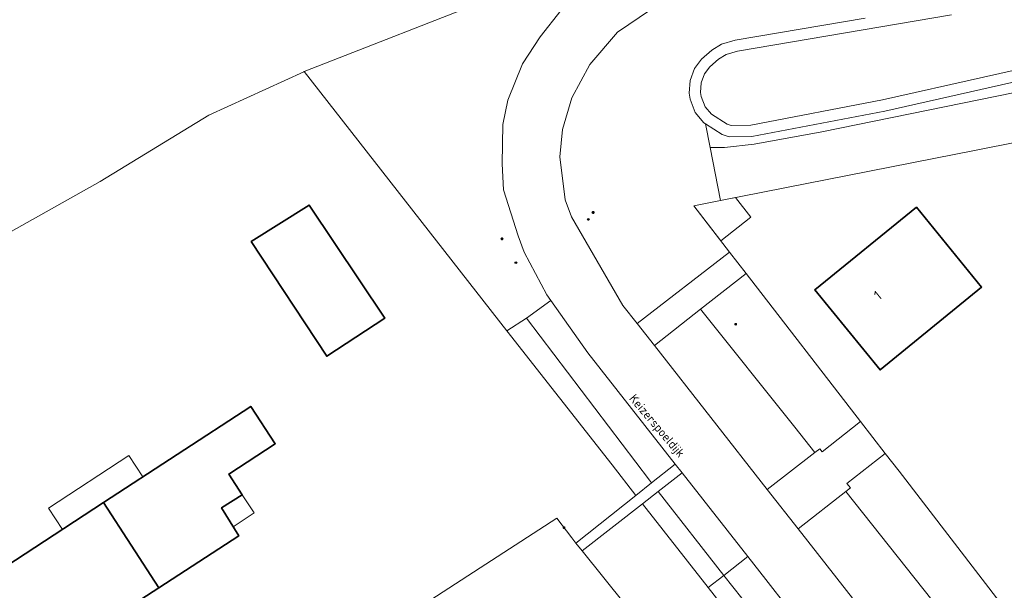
# Model space of a CAD drawing. Extents: x 115983 to 133009, y 544712 to 562000.
# Tile 37 of 46: x 129562 to 129649, y 549581 to 549632. Entities that reach past the tile are written whole.
import ezdxf
from ezdxf.enums import TextEntityAlignment as Align

# ---------------------------------------------------------------- set-up
doc = ezdxf.new("R2010")
doc.units = 0
for name, color, linetype, lineweight in [('BGT ondergrond$0$B-WE-GR-GRAS-GV', 60, 'Continuous', 13), ('BGT ondergrond$0$B-WE-IE-MEUBILAIR-S', 7, 'Continuous', 25), ('BGT ondergrond$0$B-WE-OG-BEBOUWING-GV', 7, 'Continuous', 35), ('BGT ondergrond$0$B-WE-OG-BEBOUWING-T18', 10, 'Continuous', 18), ('BGT ondergrond$0$B-WE-OG-BEBOUWING_LUIFEL-GV', 7, 'Continuous', 18), ('BGT ondergrond$0$B-WE-OG-BEBOUWING_OVERBOUWING-GV', 7, 'Continuous', 18), ('BGT ondergrond$0$B-WE-OG-TERREIN_BEGROEID-GV', 7, 'Continuous', 18), ('BGT ondergrond$0$B-WE-OG-TERREIN_ERF-GV', 7, 'Continuous', 18), ('BGT ondergrond$0$B-WE-OG-TERREIN_OEVER-GV', 7, 'Continuous', 18), ('BGT ondergrond$0$B-WE-OG-TOPOGRAFIE-T18', 10, 'Continuous', 18), ('BGT ondergrond$0$B-WE-OG-WATER_SLOOT-GV', 120, 'Continuous', 18), ('BGT ondergrond$0$B-WE-VH-GESLOTENVERHARDING_ASFALT-GV', 10, 'Continuous', 18), ('BGT ondergrond$0$B-WE-VH-HALFVERHARDING_GRASBETONSTEEN-GV', 130, 'Continuous', 18), ('BGT ondergrond$0$B-WE-VH-OPENVERHARDING_BETONSTRAATSTEEN-GV', 90, 'Continuous', 18), ('BGT ondergrond$0$B-WE-VH-OPENVERHARDING_STRAATBAKSTEEN-GV', 90, 'Continuous', 18), ('BGT ondergrond$0$B-WE-VH-OPENVERHARDING_TEGEL-GV', 90, 'Continuous', 18)]:
    doc.layers.add(name, color=color, linetype=linetype, lineweight=lineweight)
doc.styles.add('BGT ondergrond$0$NLCS-ISO-M100-T18', font='NLCS-ISO.ttf', dxfattribs={"height": 0.18})

# ---------------------------------------------------------------- blocks, each defined once
blk = doc.blocks.new('BGT ondergrond$0$SIE-MEUBILAIR_BORD_VERKEER-SO')
blk.add_lwpolyline([(-0.5625, -0.5625), (0.5625, -0.5625), (0.5625, 0.5625), (-0.5625, 0.5625)], close=True)
blk = doc.blocks.new('BGT ondergrond$0$SIE-MEUBILAIR_PAAL_LICHTMAST-SO')
for points in [[(-0.62, 0), (-1, 0)], [(-0.71, 0.71), (-0.44, 0.44)], [(0, 1), (0, 0.62)], [(0.44, 0.44), (0.71, 0.71)], [(1, 0), (0.62, 0)], [(-0.71, -0.71), (-0.44, -0.44)], [(0, -0.62), (0, -1)], [(0.44, -0.44), (0.71, -0.71)]]:
    blk.add_lwpolyline(points)
blk.add_circle((0, 0), 0.5)
blk = doc.blocks.new('BGT ondergrond$0$SIE-MEUBILAIR_PAAL_VERKEERSBORD-SO')
blk.add_circle((0, 0), 0.75)
blk = doc.blocks.new('BGT ondergrond')
at = {"layer": 'BGT ondergrond$0$B-WE-GR-GRAS-GV', "color": 252, "flags": 128}
blk.add_lwpolyline([(129559.902, 549612.461), (129568.975, 549617.54), (129578.562, 549623.415), (129586.952, 549627.247), (129586.984, 549627.26), (129604.015, 549633.947), (129620.872, 549641.547), (129633.286, 549647.928), (129647.185, 549654.965), (129657.531, 549659.708), (129675.361, 549665.183), (129708.205, 549672.274), (129731.315, 549676.121), (129731.324, 549676.298), (129731.547, 549680.589), (129731.93, 549687.935), (129716.862, 549688.791), (129695.627, 549687.967), (129687.304, 549687.33), (129679.758, 549688.002), (129628.462, 549696.479), (129627.927, 549698.887), (129623.045, 549720.857)], dxfattribs=at)
at = {"layer": 'BGT ondergrond$0$B-WE-OG-BEBOUWING-GV', "color": 252, "flags": 128}
for points in [[(129582.304, 549612.252), (129588.982, 549602.113), (129594.098, 549605.471), (129587.42, 549615.473)], [(129641.023, 549615.29), (129632.059, 549607.972), (129637.82, 549600.916), (129646.784, 549608.234)], [(129569.29, 549589.2), (129574.16, 549581.68), (129581.22, 549586.27), (129579.7, 549588.73), (129581.53, 549589.87), (129580.328, 549591.706), (129584.433, 549594.395), (129582.276, 549597.689)], [(129569.29, 549589.2), (129556.284, 549580.684), (129558.486, 549577.331), (129562.63, 549580.052), (129563.82, 549578.24), (129565.61, 549579.41), (129567.12, 549577.1), (129574.16, 549581.68)]]:
    blk.add_lwpolyline(points, close=True, dxfattribs=at)
at = {"layer": 'BGT ondergrond$0$B-WE-OG-BEBOUWING_LUIFEL-GV', "color": 252, "flags": 128}
for points in [[(129572.745, 549591.458), (129571.505, 549593.353), (129564.412, 549588.709), (129565.651, 549586.817), (129569.29, 549589.2)], [(129582.574, 549588.276), (129581.53, 549589.87), (129579.7, 549588.73), (129580.728, 549587.067)]]:
    blk.add_lwpolyline(points, close=True, dxfattribs=at)
at = {"layer": 'BGT ondergrond$0$B-WE-OG-BEBOUWING_OVERBOUWING-GV', "color": 252, "flags": 128}
blk.add_lwpolyline([(129626.424, 549614.392), (129625.065, 549616.132), (129623.741, 549615.872), (129621.368, 549615.405), (129623.76, 549612.312)], close=True, dxfattribs=at)
at = {"layer": 'BGT ondergrond$0$B-WE-OG-TERREIN_BEGROEID-GV', "color": 252, "flags": 128}
for points in [[(129604.015, 549633.947), (129586.984, 549627.26), (129604.89, 549604.373), (129606.601, 549605.478), (129608.752, 549607.051), (129608.394, 549607.557), (129606.402, 549611.301), (129605.871, 549612.76), (129604.574, 549616.81), (129604.454, 549619.126), (129604.525, 549622.588), (129604.969, 549624.722), (129606.264, 549627.944), (129607.83, 549630.328), (129609.678, 549632.691)], [(129617.55, 549632.722), (129614.653, 549630.753), (129612.198, 549627.88), (129610.608, 549624.946), (129609.776, 549622.141), (129609.548, 549619.721), (129610.029, 549615.925), (129610.598, 549614.44), (129615.124, 549606.61), (129616.375, 549605.014), (129624.543, 549611.299), (129621.368, 549615.405), (129623.741, 549615.872), (129622.82, 549620.554), (129622.409, 549622.641), (129622.27, 549622.728), (129621.497, 549623.637), (129621.06, 549624.809), (129620.974, 549625.362), (129621.055, 549626.478), (129621.434, 549627.527), (129622.046, 549628.367), (129622.956, 549629.155), (129623.83, 549629.692), (129625.016, 549630.035), (129636.514, 549631.989)], [(129653.573, 549573.667), (129639.497, 549591.957), (129638.272, 549593.541), (129634.883, 549590.891), (129635.196, 549590.489), (129634.806, 549590.185), (129653.837, 549566.193)]]:
    blk.add_lwpolyline(points, dxfattribs=at)
for points in [[(129690.549, 549629.383), (129690.245, 549631.346), (129675.675, 549630.858), (129668.214, 549629.939), (129656.104, 549627.788), (129638.247, 549623.774), (129626.501, 549621.526), (129624.501, 549621.495), (129623.891, 549621.71), (129622.409, 549622.641), (129622.82, 549620.554), (129624.102, 549620.554), (129626.719, 549620.839), (129632.665, 549621.933), (129655.928, 549626.691), (129664.206, 549628.403), (129671.96, 549629.402), (129676.432, 549629.307), (129679.715, 549629.307), (129683.282, 549629.355)], [(129690.549, 549629.383), (129683.282, 549629.355), (129679.715, 549629.307), (129676.432, 549629.307), (129671.96, 549629.402), (129664.206, 549628.403), (129655.928, 549626.691), (129632.665, 549621.933), (129626.719, 549620.839), (129624.102, 549620.554), (129622.82, 549620.554), (129623.741, 549615.872), (129646.31, 549620.313), (129673.129, 549625.654), (129691.178, 549625.322)], [(129636.101, 549596.35), (129625.994, 549609.422), (129621.975, 549606.268), (129630.306, 549595.858), (129632.075, 549593.628), (129632.488, 549593.947), (129632.711, 549593.685)], [(129606.601, 549605.478), (129604.89, 549604.373), (129614.163, 549592.519), (129616.264, 549589.834), (129617.641, 549590.929), (129617.454, 549591.168)], [(129616.848, 549589.087), (129622.642, 549581.683), (129624.027, 549582.768), (129618.234, 549590.171)]]:
    blk.add_lwpolyline(points, close=True, dxfattribs=at)
at = {"layer": 'BGT ondergrond$0$B-WE-OG-TERREIN_ERF-GV', "color": 252, "flags": 128}
for points in [[(129589.865, 549575.229), (129601.433, 549582.733), (129609.281, 549587.83), (129610.599, 549586.093), (129610.96, 549585.617), (129616.264, 549589.834), (129614.163, 549592.519), (129604.89, 549604.373), (129586.984, 549627.26), (129586.952, 549627.247), (129578.562, 549623.415), (129568.975, 549617.54), (129559.902, 549612.461)], [(129624.225, 549579.66), (129622.642, 549581.683), (129616.848, 549589.087), (129611.527, 549584.925), (129621.191, 549572.862)]]:
    blk.add_lwpolyline(points, dxfattribs=at)
for points in [[(129639.497, 549591.957), (129653.573, 549573.667), (129657.13, 549576.615), (129660.396, 549579.882), (129663.341, 549583.441), (129665.94, 549587.26), (129668.171, 549591.305), (129668.899, 549592.766), (129669.946, 549594.868), (129671.428, 549598.563), (129672.608, 549602.365), (129673.477, 549606.25), (129687.363, 549606.591), (129696.306, 549614.504), (129691.178, 549625.322), (129673.129, 549625.654), (129646.31, 549620.313), (129623.741, 549615.872), (129621.368, 549615.405), (129624.543, 549611.299), (129625.994, 549609.422), (129636.101, 549596.35), (129638.272, 549593.541)], [(129587.42, 549615.473), (129594.098, 549605.471), (129588.982, 549602.113), (129582.304, 549612.252)], [(129646.784, 549608.234), (129637.82, 549600.916), (129632.059, 549607.972), (129641.023, 549615.29)], [(129562.63, 549580.052), (129558.486, 549577.331), (129556.284, 549580.684), (129569.29, 549589.2), (129582.276, 549597.689), (129584.433, 549594.395), (129580.328, 549591.706), (129581.53, 549589.87), (129579.7, 549588.73), (129581.22, 549586.27), (129574.16, 549581.68), (129567.12, 549577.1), (129565.61, 549579.41), (129563.82, 549578.24)]]:
    blk.add_lwpolyline(points, close=True, dxfattribs=at)
at = {"layer": 'BGT ondergrond$0$B-WE-OG-TERREIN_OEVER-GV', "color": 252, "flags": 128}
for points in [[(129636.514, 549631.989), (129625.016, 549630.035), (129623.83, 549629.692), (129622.956, 549629.155), (129622.046, 549628.367), (129621.434, 549627.527), (129621.055, 549626.478), (129620.974, 549625.362), (129621.06, 549624.809), (129621.497, 549623.637), (129622.27, 549622.728), (129622.409, 549622.641), (129623.891, 549621.71), (129624.501, 549621.495), (129626.501, 549621.526), (129638.247, 549623.774), (129656.104, 549627.788), (129668.214, 549629.939), (129675.675, 549630.858), (129690.245, 549631.346), (129700.751, 549631.698), (129723.915, 549631.058)], [(129675.509, 549631.845), (129668.118, 549630.935), (129668.013, 549630.919), (129655.951, 549628.777), (129655.863, 549628.759), (129638.043, 549624.753), (129626.398, 549622.525), (129624.665, 549622.498), (129624.329, 549622.616), (129622.942, 549623.487), (129622.939, 549623.489), (129622.932, 549623.494), (129622.373, 549624.151), (129622.033, 549625.063), (129621.98, 549625.403), (129622.042, 549626.268), (129622.326, 549627.053), (129622.787, 549627.686), (129623.549, 549628.346), (129624.238, 549628.769), (129625.239, 549629.059), (129644.127, 549632.268)]]:
    blk.add_lwpolyline(points, dxfattribs=at)
at = {"layer": 'BGT ondergrond$0$B-WE-OG-WATER_SLOOT-GV', "color": 252, "flags": 128}
blk.add_lwpolyline([(129644.127, 549632.268), (129625.239, 549629.059), (129624.238, 549628.769), (129623.549, 549628.346), (129622.787, 549627.686), (129622.326, 549627.053), (129622.042, 549626.268), (129621.98, 549625.403), (129622.033, 549625.063), (129622.373, 549624.151), (129622.932, 549623.494), (129622.939, 549623.489), (129622.942, 549623.487), (129624.329, 549622.616), (129624.665, 549622.498), (129626.398, 549622.525), (129638.043, 549624.753), (129655.863, 549628.759), (129655.951, 549628.777), (129668.013, 549630.919), (129668.118, 549630.935), (129675.509, 549631.845)], dxfattribs=at)
at = {"layer": 'BGT ondergrond$0$B-WE-VH-GESLOTENVERHARDING_ASFALT-GV', "color": 252, "flags": 128}
for points in [[(129648.188, 549564.411), (129630.578, 549586.885), (129627.853, 549590.364), (129617.898, 549603.069), (129616.375, 549605.014), (129615.124, 549606.61), (129610.598, 549614.44), (129610.029, 549615.925), (129609.548, 549619.721), (129609.776, 549622.141), (129610.608, 549624.946), (129612.198, 549627.88), (129614.653, 549630.753), (129617.55, 549632.722), (129621.542, 549634.279), (129626.257, 549635.746), (129631.138, 549636.706), (129631.143, 549636.707), (129635.588, 549637.442), (129634.73, 549642.489)], [(129609.678, 549632.691), (129607.83, 549630.328), (129606.264, 549627.944), (129604.969, 549624.722), (129604.525, 549622.588), (129604.454, 549619.126), (129604.574, 549616.81), (129605.871, 549612.76), (129606.402, 549611.301), (129608.394, 549607.557), (129608.752, 549607.051), (129612.025, 549602.427), (129619.732, 549592.592), (129620.339, 549591.818), (129626.136, 549584.421), (129627.723, 549582.396), (129629.693, 549579.882), (129631.308, 549577.821), (129641.08, 549565.352), (129641.446, 549564.852), (129649.16, 549554.317)]]:
    blk.add_lwpolyline(points, dxfattribs=at)
at = {"layer": 'BGT ondergrond$0$B-WE-VH-HALFVERHARDING_GRASBETONSTEEN-GV', "color": 252, "flags": 128}
for points in [[(129606.601, 549605.478), (129617.454, 549591.168), (129617.641, 549590.929), (129619.732, 549592.592), (129612.025, 549602.427), (129608.752, 549607.051)], [(129617.898, 549603.069), (129627.853, 549590.364), (129632.075, 549593.628), (129630.306, 549595.858), (129621.975, 549606.268)], [(129620.339, 549591.818), (129618.234, 549590.171), (129624.027, 549582.768), (129626.136, 549584.421)], [(129630.578, 549586.885), (129648.188, 549564.411), (129651.48, 549559.553), (129657.036, 549550.664), (129660.496, 549541.634), (129660.942, 549539.243), (129666.087, 549542.201), (129662.072, 549553.173), (129653.837, 549566.193), (129634.806, 549590.185)], [(129624.027, 549582.768), (129625.611, 549580.744), (129627.546, 549578.27), (129628.857, 549579.237), (129630.417, 549577.122), (129631.308, 549577.821), (129629.693, 549579.882), (129627.723, 549582.396), (129626.136, 549584.421)]]:
    blk.add_lwpolyline(points, close=True, dxfattribs=at)
at = {"layer": 'BGT ondergrond$0$B-WE-VH-OPENVERHARDING_BETONSTRAATSTEEN-GV', "color": 252, "flags": 128}
blk.add_lwpolyline([(129624.225, 549579.66), (129625.611, 549580.744), (129624.027, 549582.768), (129622.642, 549581.683)], close=True, dxfattribs=at)
at = {"layer": 'BGT ondergrond$0$B-WE-VH-OPENVERHARDING_STRAATBAKSTEEN-GV', "color": 252, "flags": 128}
blk.add_lwpolyline([(129620.339, 549591.818), (129619.732, 549592.592), (129617.641, 549590.929), (129616.264, 549589.834), (129610.96, 549585.617), (129611.527, 549584.925), (129616.848, 549589.087), (129618.234, 549590.171)], close=True, dxfattribs=at)
blk.add_lwpolyline([(129621.191, 549572.862), (129611.527, 549584.925), (129610.96, 549585.617), (129610.599, 549586.093), (129609.281, 549587.83), (129601.433, 549582.733), (129589.865, 549575.229)], dxfattribs=at)
at = {"layer": 'BGT ondergrond$0$B-WE-VH-OPENVERHARDING_TEGEL-GV', "color": 252, "flags": 128}
for points in [[(129621.975, 549606.268), (129625.994, 549609.422), (129624.543, 549611.299), (129616.375, 549605.014), (129617.898, 549603.069)], [(129636.101, 549596.35), (129632.711, 549593.685), (129632.488, 549593.947), (129632.075, 549593.628), (129627.853, 549590.364), (129630.578, 549586.885), (129634.806, 549590.185), (129635.196, 549590.489), (129634.883, 549590.891), (129638.272, 549593.541)]]:
    blk.add_lwpolyline(points, close=True, dxfattribs=at)
at = {"layer": 'BGT ondergrond$0$B-WE-IE-MEUBILAIR-S', "color": 252, "xscale": 0.1, "yscale": 0.1, "zscale": 0.1}
for name, p in [('BGT ondergrond$0$SIE-MEUBILAIR_PAAL_VERKEERSBORD-SO', (129612.492, 549614.819)), ('BGT ondergrond$0$SIE-MEUBILAIR_BORD_VERKEER-SO', (129612.492, 549614.819)), ('BGT ondergrond$0$SIE-MEUBILAIR_BORD_VERKEER-SO', (129612.492, 549614.819)), ('BGT ondergrond$0$SIE-MEUBILAIR_PAAL_VERKEERSBORD-SO', (129612.069, 549614.198)), ('BGT ondergrond$0$SIE-MEUBILAIR_PAAL_VERKEERSBORD-SO', (129604.448, 549612.49)), ('BGT ondergrond$0$SIE-MEUBILAIR_BORD_VERKEER-SO', (129604.448, 549612.49)), ('BGT ondergrond$0$SIE-MEUBILAIR_BORD_VERKEER-SO', (129604.448, 549612.49)), ('BGT ondergrond$0$SIE-MEUBILAIR_BORD_VERKEER-SO', (129604.448, 549612.49)), ('BGT ondergrond$0$SIE-MEUBILAIR_BORD_VERKEER-SO', (129604.448, 549612.49)), ('BGT ondergrond$0$SIE-MEUBILAIR_BORD_VERKEER-SO', (129604.448, 549612.49)), ('BGT ondergrond$0$SIE-MEUBILAIR_BORD_VERKEER-SO', (129604.448, 549612.49)), ('BGT ondergrond$0$SIE-MEUBILAIR_PAAL_VERKEERSBORD-SO', (129605.679, 549610.385)), ('BGT ondergrond$0$SIE-MEUBILAIR_PAAL_LICHTMAST-SO', (129625.08, 549604.95)), ('BGT ondergrond$0$SIE-MEUBILAIR_PAAL_LICHTMAST-SO', (129609.917, 549586.992))]:
    blk.add_blockref(name, p, dxfattribs=at)
at = {"layer": 'BGT ondergrond$0$B-WE-OG-BEBOUWING-T18', "color": 252, "style": 'BGT ondergrond$0$NLCS-ISO-M100-T18'}
blk.add_text('1', height=0.88, rotation=39.2, dxfattribs=at).set_placement((129637.609, 549607.499), align=Align.MIDDLE)
at = {"layer": 'BGT ondergrond$0$B-WE-OG-TOPOGRAFIE-T18', "color": 252, "style": 'BGT ondergrond$0$NLCS-ISO-M100-T18'}
blk.add_text('Keizerspoeldijk', height=0.78, rotation=310.3, dxfattribs=at).set_placement((129618.059, 549595.908), align=Align.MIDDLE)

msp = doc.modelspace()

# ---------------------------------------------------------------- block references
msp.add_blockref('BGT ondergrond', (0, 0))

doc.saveas('drawing.dxf')
